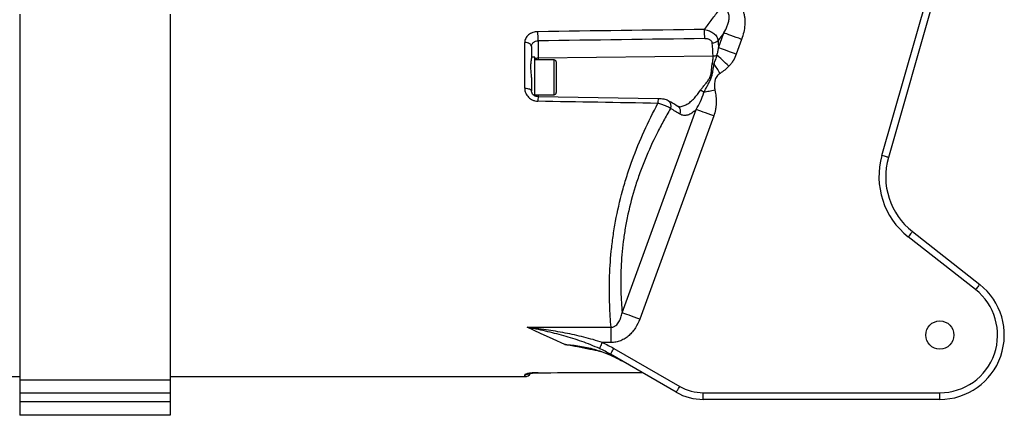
# Model space of a CAD drawing. Extents: x 245 to 831, y 2941 to 3404.
# Tile 2 of 9: x 465 to 831, y 3034 to 3182. Entities that reach past the tile are written whole.
import ezdxf

# ---------------------------------------------------------------- set-up
doc = ezdxf.new("R2010")
doc.units = 0
doc.header["$LTSCALE"] = 5
doc.layers.get('0').update_dxf_attribs({"linetype": 'CONTINUOUS'})

msp = doc.modelspace()

# ---------------------------------------------------------------- linework, layer by layer
at = {"color": 7, "linetype": 'CONTINUOUS'}
for p, q in [((785.65, 3131.14), (827.87, 3278.36)), ((830.27, 3277.67), (788.06, 3130.45)), ((724.85, 3171.27), (726.86, 3176.8)), ((733.41, 3174.41), (731.4, 3168.89)), ((657.66, 3173.85), (657.66, 3167.38)), ((656.4, 3167.78), (655.2, 3167.78)), ((663.6, 3166.78), (656.4, 3166.78)), ((722.8, 3168.19), (657.66, 3167.38)), ((657.66, 3167.38), (657.66, 3166.78)), ((656.4, 3153.78), (663.6, 3153.78)), ((702.31, 3152.29), (657.66, 3153.03)), ((657.66, 3153.03), (657.66, 3153.03)), ((702.31, 3152.29), (702.31, 3152.29)), ((688.93, 3072.59), (716.47, 3148.26)), ((723.03, 3145.88), (695.49, 3070.2)), ((820.49, 3081.19), (795.44, 3100.88)), ((796.98, 3102.84), (822.03, 3083.15)), ((653.56, 3067.19), (684.81, 3067.19)), ((684.81, 3061.48), (681.58, 3061.48)), ((709.12, 3042.96), (684.62, 3057.11)), ((685.87, 3059.27), (710.37, 3045.13)), ((657.63, 3050.2), (657.62, 3050.19)), ((657.62, 3050.2), (657.63, 3050.2)), ((657.63, 3050.2), (696.35, 3050.34)), ((428.4, 3048.78), (464.7, 3048.78)), ((520.7, 3047.49), (464.7, 3047.49)), ((520.7, 3048.78), (652.7, 3048.78)), ((464.7, 3042.59), (464.7, 3039.37)), ((520.7, 3042.59), (464.7, 3042.59)), ((520.7, 3042.59), (520.7, 3039.37)), ((719.12, 3042.78), (807.2, 3042.78)), ((520.7, 3039.37), (464.7, 3039.37)), ((807.2, 3040.28), (719.12, 3040.28)), ((520.7, 3034.37), (464.7, 3034.37))]:
    msp.add_line(p, q, dxfattribs=at)
at = {"color": 7, "linetype": 'CONTINUOUS', "flags": 128}
for points in [[(464.7, 3183.83), (464.7, 3179.9), (464.7, 3175.73), (464.7, 3171.33), (464.7, 3166.72), (464.7, 3161.93), (464.7, 3156.98), (464.7, 3151.89), (464.7, 3146.68), (464.7, 3141.38), (464.7, 3136.01), (464.7, 3130.59), (464.7, 3125.16), (464.7, 3119.73), (464.7, 3114.33), (464.7, 3108.99), (464.7, 3103.72), (464.7, 3098.56), (464.7, 3093.52), (464.7, 3088.63), (464.7, 3083.92), (464.7, 3079.39), (464.7, 3075.08), (464.7, 3071.01), (464.7, 3067.19), (464.7, 3063.63), (464.7, 3060.36), (464.7, 3057.4), (464.7, 3054.74), (464.7, 3052.41), (464.7, 3050.42), (464.7, 3048.78), (464.7, 3047.49)], [(520.7, 3183.83), (520.7, 3179.9), (520.7, 3175.73), (520.7, 3171.33), (520.7, 3166.72), (520.7, 3161.93), (520.7, 3156.98), (520.7, 3151.89), (520.7, 3146.68), (520.7, 3141.38), (520.7, 3136.01), (520.7, 3130.59), (520.7, 3125.16), (520.7, 3119.73), (520.7, 3114.33), (520.7, 3108.99), (520.7, 3103.72), (520.7, 3098.56), (520.7, 3093.52), (520.7, 3088.63), (520.7, 3083.92), (520.7, 3079.39), (520.7, 3075.08), (520.7, 3071.01), (520.7, 3067.19), (520.7, 3063.63), (520.7, 3060.36), (520.7, 3057.4), (520.7, 3054.74), (520.7, 3052.41), (520.7, 3050.42), (520.7, 3048.78), (520.7, 3047.49)], [(733.41, 3174.41), (732.37, 3174.79), (731.34, 3175.16), (730.36, 3175.52), (729.45, 3175.85), (728.63, 3176.15), (727.91, 3176.41), (727.32, 3176.63), (726.86, 3176.8)], [(652.7, 3156.2), (652.7, 3158.46), (652.7, 3160.69), (652.7, 3162.88), (652.7, 3165.03), (652.7, 3167.15), (652.7, 3169.22), (652.7, 3171.26), (652.7, 3173.24)], [(655.2, 3171.73), (655.15, 3172.02), (655.01, 3172.31), (654.78, 3172.57), (654.47, 3172.8), (654.09, 3172.99), (653.66, 3173.13), (653.19, 3173.21), (652.7, 3173.24)], [(655.2, 3171.73), (655.2, 3171.18), (655.2, 3170.63), (655.2, 3170.07), (655.2, 3169.52), (655.2, 3168.96), (655.2, 3168.39), (655.2, 3167.82), (655.2, 3167.25)], [(731.4, 3168.89), (730.36, 3169.27), (729.33, 3169.64), (728.35, 3170), (727.44, 3170.33), (726.62, 3170.63), (725.9, 3170.89), (725.31, 3171.11), (724.85, 3171.27)], [(656.4, 3160.28), (656.4, 3161.9), (656.4, 3163.43), (656.4, 3164.82), (656.4, 3166), (656.4, 3166.91), (656.4, 3167.51), (656.4, 3167.77), (656.4, 3167.78)], [(663.6, 3153.78), (663.6, 3153.82), (663.6, 3154.15), (663.6, 3154.82), (663.6, 3155.77), (663.6, 3156.98), (663.6, 3158.35), (663.6, 3159.84), (663.6, 3161.35), (663.6, 3162.8), (663.6, 3164.11), (663.6, 3165.22), (663.6, 3166.06), (663.6, 3166.59), (663.6, 3166.78), (663.6, 3166.78)], [(728.72, 3164.38), (728.07, 3164.99), (727.42, 3165.59), (726.8, 3166.18), (726.2, 3166.74), (725.64, 3167.26), (725.12, 3167.74), (724.66, 3168.18), (724.25, 3168.56)], [(664.4, 3165.98), (664.4, 3165.98), (664.4, 3165.8), (664.4, 3165.28), (664.4, 3164.43), (664.4, 3163.33), (664.4, 3162.04), (664.4, 3160.64), (664.4, 3159.21), (664.4, 3157.85), (664.4, 3156.65), (664.4, 3155.67), (664.4, 3154.98), (664.4, 3154.63), (664.4, 3154.58)], [(725.41, 3161.74), (725.12, 3162.21), (724.83, 3162.67), (724.54, 3163.12), (724.26, 3163.57), (723.98, 3164.01), (723.71, 3164.44), (723.45, 3164.85), (723.2, 3165.25)], [(655.2, 3160.21), (655.2, 3159.59), (655.2, 3158.98), (655.2, 3158.36), (655.2, 3157.74), (655.2, 3157.12), (655.2, 3156.49), (655.2, 3155.86), (655.2, 3155.23)], [(656.4, 3153.27), (656.4, 3153.66), (656.4, 3154.57), (656.4, 3155.74), (656.4, 3157.13), (656.4, 3158.67), (656.4, 3160.28)], [(652.7, 3156.2), (653.19, 3156.18), (653.66, 3156.12), (654.09, 3156.04), (654.47, 3155.92), (654.78, 3155.77), (655.01, 3155.6), (655.15, 3155.42), (655.2, 3155.23)], [(657.66, 3153.78), (657.66, 3153.73), (657.66, 3152.94)], [(723.46, 3155.5), (722.93, 3155.38), (722.39, 3155.27), (721.86, 3155.15), (721.35, 3155.04), (720.84, 3154.93), (720.34, 3154.82), (719.87, 3154.72), (719.41, 3154.62)], [(723.03, 3145.88), (721.98, 3146.26), (720.96, 3146.63), (719.98, 3146.99), (719.06, 3147.32), (718.24, 3147.62), (717.53, 3147.88), (716.93, 3148.1), (716.47, 3148.26)], [(788.06, 3130.45), (788.01, 3130.46), (787.87, 3130.5), (787.65, 3130.57), (787.35, 3130.65), (786.99, 3130.76), (786.57, 3130.88), (786.12, 3131), (785.65, 3131.14)], [(796.98, 3102.84), (796.95, 3102.8), (796.87, 3102.69), (796.72, 3102.51), (796.53, 3102.27), (796.3, 3101.97), (796.03, 3101.63), (795.74, 3101.26), (795.44, 3100.88)], [(822.03, 3083.15), (822, 3083.11), (821.92, 3083), (821.77, 3082.82), (821.58, 3082.58), (821.35, 3082.28), (821.08, 3081.94), (820.79, 3081.57), (820.49, 3081.19)], [(695.49, 3070.2), (694.44, 3070.58), (693.41, 3070.96), (692.43, 3071.31), (691.52, 3071.65), (690.7, 3071.95), (689.98, 3072.21), (689.39, 3072.42), (688.93, 3072.59)], [(667.66, 3060.73), (663.26, 3062.74), (658.56, 3064.9), (653.56, 3067.19)], [(684.81, 3061.48), (684.81, 3062.29), (684.81, 3063.09), (684.81, 3063.87), (684.81, 3064.63), (684.81, 3065.34), (684.81, 3066.02), (684.81, 3066.64), (684.81, 3067.19)], [(680.55, 3059.21), (680.59, 3059.29), (680.66, 3059.45), (680.76, 3059.67), (680.89, 3059.96), (681.04, 3060.29), (681.21, 3060.66), (681.39, 3061.06), (681.58, 3061.48)], [(684.62, 3057.11), (684.64, 3057.15), (684.71, 3057.27), (684.83, 3057.47), (684.99, 3057.74), (685.17, 3058.07), (685.39, 3058.45), (685.63, 3058.85), (685.87, 3059.27)], [(652.7, 3048.78), (652.7, 3048.82), (652.7, 3048.94), (652.7, 3049.14), (652.7, 3049.41)], [(657.62, 3050.19), (657.62, 3050.19), (657.61, 3050.24)], [(464.7, 3047.49), (464.7, 3047.24), (464.7, 3046.86), (464.7, 3046.36), (464.7, 3045.75), (464.7, 3045.04), (464.7, 3044.27), (464.7, 3043.44), (464.7, 3042.59)], [(520.7, 3047.49), (520.7, 3047.24), (520.7, 3046.86), (520.7, 3046.36), (520.7, 3045.75), (520.7, 3045.04), (520.7, 3044.27), (520.7, 3043.44), (520.7, 3042.59)], [(709.12, 3042.96), (709.15, 3043), (709.22, 3043.13), (709.33, 3043.33), (709.49, 3043.6), (709.68, 3043.92), (709.89, 3044.3), (710.13, 3044.71), (710.37, 3045.13)], [(719.12, 3040.28), (719.12, 3040.33), (719.12, 3040.47), (719.12, 3040.7), (719.12, 3041.02), (719.12, 3041.39), (719.12, 3041.83), (719.12, 3042.3), (719.12, 3042.78)], [(807.2, 3040.28), (807.2, 3040.33), (807.2, 3040.47), (807.2, 3040.7), (807.2, 3041.02), (807.2, 3041.39), (807.2, 3041.83), (807.2, 3042.3), (807.2, 3042.78)], [(464.7, 3039.37), (464.7, 3038.39), (464.7, 3037.45), (464.7, 3036.59), (464.7, 3035.83), (464.7, 3035.21), (464.7, 3034.75), (464.7, 3034.46), (464.7, 3034.37)], [(520.7, 3039.37), (520.7, 3038.39), (520.7, 3037.45), (520.7, 3036.59), (520.7, 3035.83), (520.7, 3035.21), (520.7, 3034.75), (520.7, 3034.46), (520.7, 3034.37)]]:
    msp.add_lwpolyline(points, dxfattribs=at)
at = {"color": 7, "linetype": 'CONTINUOUS'}
msp.add_circle((807.2, 3064.28), 5.25, dxfattribs=at)
for centre, radius, start, end in [((540.19, 3174.11), 179.49, 0.1777, 1.2757), ((475.17, 3173.22), 182.48, 0.1969, 1.2683), ((722.46, 3175.96), 2.9, 271.0294, 318.4979), ((657.67, 3164.12), 3.26, 90.2397, 112.9289), ((663.6, 3165.98), 0.8, 0, 90), ((722.73, 3171.45), 3.26, 271.265, 297.7467), ((723.21, 3170.52), 5.27, 262.302, 269.8755), ((713.65, 3150.84), 56.04, 177.756, 179.4832), ((663.6, 3154.58), 0.8, 270, 0), ((761.58, 3150.02), 59.31, 177.8075, 179.4629), ((715.64, 3149.95), 6, 51.1224, 65.8086), ((704.88, 3149.61), 2.29, 334.2246, 57.9049), ((708.43, 3147.54), 2.3, 334.5502, 55.1494), ((813.05, 3123.28), 28.5, 164, 231.8313), ((813.05, 3123.28), 26, 164, 231.8313), ((807.2, 3064.28), 24, 270, 51.8313), ((807.2, 3064.28), 21.5, 270, 51.8313), ((652.7, 3051.28), 2.5, 270, 328.2071), ((652.7, 3051.93), 2.51, 269.9838, 301.9057), ((719.12, 3060.28), 20, 240, 270), ((719.12, 3060.28), 17.5, 240, 270)]:
    msp.add_arc(centre, radius, start, end, dxfattribs=at)
for centre, major_axis, ratio, start_param, end_param in [((947.34, 3126.28), (4296.75, 54.81), 0.012752, 1.623652, 1.638114), ((947.38, 3124.52), (4296.75, 53.04), 0.012341, 1.623663, 1.638125), ((947.34, 3126.28), (4296.75, -74.86), 0.004667, 1.627946, 1.638358), ((947.34, 3126.28), (4296.75, 20.06), 0.017422, 4.644827, 4.653843)]:
    msp.add_ellipse(centre, major_axis=major_axis, ratio=ratio, start_param=start_param, end_param=end_param, dxfattribs=at)
for points, knots in [([(725.05, 3191.09), (725.52, 3191.09), (725.99, 3191.06), (726.92, 3190.95), (727.38, 3190.86), (728.74, 3190.49), (729.6, 3190.12), (731.18, 3189.1), (731.87, 3188.47), (732.6, 3187.56), (732.74, 3187.37), (733, 3186.98), (733.12, 3186.78), (733.47, 3186.18), (733.67, 3185.76), (734.01, 3184.89), (734.16, 3184.44), (734.39, 3183.53), (734.47, 3183.08), (734.59, 3182.16), (734.63, 3181.69), (734.65, 3180.76), (734.64, 3180.29), (734.55, 3178.89), (734.41, 3177.98), (734, 3176.18), (733.73, 3175.29), (733.41, 3174.41)], [0, 0, 0, 0, 0.0625, 0.0625, 0.125, 0.125, 0.25, 0.25, 0.375, 0.375, 0.40625, 0.40625, 0.4375, 0.4375, 0.5, 0.5, 0.5625, 0.5625, 0.625, 0.625, 0.6875, 0.6875, 0.75, 0.75, 0.875, 0.875, 1, 1, 1, 1]), ([(719.64, 3178.1), (720.57, 3179.39), (721.48, 3180.63), (723.29, 3183.06), (724.18, 3184.24), (725.05, 3185.37)], [0, 0, 0, 0, 0.5, 0.5, 1, 1, 1, 1]), ([(726.86, 3176.8), (727.32, 3177.64), (727.74, 3178.51), (728.25, 3179.86), (728.4, 3180.32), (728.65, 3181.27), (728.74, 3181.75), (728.81, 3182.48), (728.81, 3182.73), (728.79, 3183.22), (728.76, 3183.47), (728.64, 3183.96), (728.55, 3184.21), (728.37, 3184.54), (728.3, 3184.65), (728.14, 3184.85), (728.04, 3184.94), (727.75, 3185.19), (727.52, 3185.32), (727.04, 3185.49), (726.78, 3185.54), (726.28, 3185.57), (726.02, 3185.55), (725.53, 3185.49), (725.29, 3185.44), (725.05, 3185.37)], [0, 0, 0, 0, 0.25, 0.25, 0.375, 0.375, 0.5, 0.5, 0.5625, 0.5625, 0.625, 0.625, 0.6875, 0.6875, 0.71875, 0.71875, 0.75, 0.75, 0.8125, 0.8125, 0.875, 0.875, 0.9375, 0.9375, 1, 1, 1, 1]), ([(719.64, 3178.1), (719.95, 3178.05), (720.26, 3177.98), (720.87, 3177.8), (721.18, 3177.69), (721.76, 3177.44), (722.04, 3177.29), (722.57, 3176.98), (722.81, 3176.81), (723.27, 3176.44), (723.49, 3176.24), (723.86, 3175.83), (724.02, 3175.61), (724.3, 3175.18), (724.41, 3174.95), (724.57, 3174.49), (724.62, 3174.27), (724.64, 3174.04)], [0, 0, 0, 0, 0.125, 0.125, 0.25, 0.25, 0.375, 0.375, 0.5, 0.5, 0.625, 0.625, 0.75, 0.75, 0.875, 0.875, 1, 1, 1, 1]), ([(657.61, 3177.26), (657.28, 3177.26), (656.95, 3177.23), (656.3, 3177.12), (655.99, 3177.04), (655.54, 3176.88), (655.4, 3176.83), (655.11, 3176.7), (654.97, 3176.63), (654.57, 3176.41), (654.32, 3176.24), (653.88, 3175.87), (653.67, 3175.67), (653.33, 3175.24), (653.18, 3175.01), (652.94, 3174.53), (652.85, 3174.27), (652.73, 3173.77), (652.7, 3173.51), (652.7, 3173.24)], [0, 0, 0, 0, 0.125, 0.125, 0.25, 0.25, 0.3125, 0.3125, 0.375, 0.375, 0.5, 0.5, 0.625, 0.625, 0.75, 0.75, 0.875, 0.875, 1, 1, 1, 1]), ([(722.51, 3173.06), (722.5, 3173.18), (722.47, 3173.3), (722.38, 3173.52), (722.31, 3173.63), (722.14, 3173.84), (722.05, 3173.93), (721.82, 3174.11), (721.7, 3174.19), (721.43, 3174.33), (721.29, 3174.39), (720.99, 3174.49), (720.84, 3174.53), (720.36, 3174.64), (720.02, 3174.67), (719.68, 3174.66)], [0, 0, 0, 0, 0.125, 0.125, 0.25, 0.25, 0.375, 0.375, 0.5, 0.5, 0.625, 0.625, 0.75, 0.75, 1, 1, 1, 1]), ([(655.2, 3171.73), (655.2, 3171.87), (655.22, 3172.01), (655.28, 3172.28), (655.32, 3172.42), (655.44, 3172.68), (655.52, 3172.8), (655.69, 3173.03), (655.79, 3173.13), (656.02, 3173.33), (656.14, 3173.41), (656.41, 3173.57), (656.55, 3173.63), (657, 3173.79), (657.33, 3173.85), (657.66, 3173.85)], [0, 0, 0, 0, 0.125, 0.125, 0.25, 0.25, 0.375, 0.375, 0.5, 0.5, 0.625, 0.625, 0.75, 0.75, 1, 1, 1, 1]), ([(724.25, 3168.56), (724.41, 3169), (724.53, 3169.45), (724.72, 3170.36), (724.79, 3170.81), (724.85, 3171.27)], [0, 0, 0, 0, 0.5, 0.5, 1, 1, 1, 1]), ([(655.2, 3160.21), (655.2, 3160.56), (655.19, 3160.92), (655.14, 3161.63), (655.11, 3161.98), (655.06, 3162.66), (655.04, 3163), (655, 3163.66), (654.99, 3163.98), (654.99, 3164.59), (655, 3164.89), (655.04, 3165.45), (655.06, 3165.72), (655.14, 3166.47), (655.2, 3166.9), (655.2, 3167.25)], [0, 0, 0, 0, 0.125, 0.125, 0.25, 0.25, 0.375, 0.375, 0.5, 0.5, 0.625, 0.625, 0.75, 0.75, 1, 1, 1, 1]), ([(722.5, 3165.29), (722.56, 3165.56), (722.61, 3165.82), (722.69, 3166.33), (722.73, 3166.58), (722.8, 3167.3), (722.82, 3167.76), (722.8, 3168.19)], [0, 0, 0, 0, 0.25, 0.25, 0.5, 0.5, 1, 1, 1, 1]), ([(723.2, 3165.25), (723.4, 3165.83), (723.59, 3166.39), (723.94, 3167.49), (724.1, 3168.03), (724.25, 3168.56)], [0, 0, 0, 0, 0.5, 0.5, 1, 1, 1, 1]), ([(731.4, 3168.89), (731.1, 3168.05), (730.73, 3167.26), (730.07, 3166.13), (729.83, 3165.76), (729.3, 3165.05), (729.02, 3164.71), (728.72, 3164.38)], [0, 0, 0, 0, 0.5, 0.5, 0.75, 0.75, 1, 1, 1, 1]), ([(718.1, 3155.42), (718.35, 3155.79), (718.62, 3156.15), (719.19, 3156.87), (719.48, 3157.23), (720.07, 3157.96), (720.37, 3158.33), (720.95, 3159.08), (721.22, 3159.47), (721.58, 3160.09), (721.68, 3160.31), (721.86, 3160.76), (721.93, 3160.99), (722.1, 3161.68), (722.15, 3162.15), (722.23, 3163.08), (722.26, 3163.54), (722.35, 3164.43), (722.41, 3164.87), (722.5, 3165.29)], [0, 0, 0, 0, 0.125, 0.125, 0.25, 0.25, 0.375, 0.375, 0.5, 0.5, 0.5625, 0.5625, 0.625, 0.625, 0.75, 0.75, 0.875, 0.875, 1, 1, 1, 1]), ([(719.41, 3154.62), (719.61, 3155.03), (719.82, 3155.44), (720.24, 3156.27), (720.46, 3156.69), (720.91, 3157.54), (721.13, 3157.96), (721.57, 3158.83), (721.78, 3159.26), (722.15, 3160.16), (722.31, 3160.61), (722.55, 3161.55), (722.64, 3162.04), (722.87, 3163.46), (722.99, 3164.38), (723.2, 3165.25)], [0, 0, 0, 0, 0.125, 0.125, 0.25, 0.25, 0.375, 0.375, 0.5, 0.5, 0.625, 0.625, 0.75, 0.75, 1, 1, 1, 1]), ([(728.72, 3164.38), (728.23, 3163.86), (727.71, 3163.39), (726.6, 3162.52), (726.01, 3162.12), (725.41, 3161.74)], [0, 0, 0, 0, 0.5, 0.5, 1, 1, 1, 1]), ([(725.41, 3161.74), (725.17, 3161.58), (724.94, 3161.4), (724.51, 3161.01), (724.31, 3160.79), (723.97, 3160.32), (723.83, 3160.07), (723.66, 3159.67), (723.61, 3159.53), (723.53, 3159.25), (723.5, 3159.11), (723.41, 3158.68), (723.38, 3158.39), (723.33, 3157.82), (723.32, 3157.52), (723.32, 3156.94), (723.33, 3156.65), (723.36, 3156.22), (723.37, 3156.07), (723.41, 3155.79), (723.43, 3155.64), (723.46, 3155.5)], [0, 0, 0, 0, 0.125, 0.125, 0.25, 0.25, 0.375, 0.375, 0.4375, 0.4375, 0.5, 0.5, 0.625, 0.625, 0.75, 0.75, 0.875, 0.875, 0.9375, 0.9375, 1, 1, 1, 1]), ([(652.7, 3156.2), (652.7, 3155.89), (652.73, 3155.59), (652.85, 3154.98), (652.94, 3154.68), (653.18, 3154.11), (653.33, 3153.84), (653.68, 3153.31), (653.88, 3153.06), (654.33, 3152.61), (654.58, 3152.4), (655.11, 3152.04), (655.4, 3151.88), (655.85, 3151.69), (656, 3151.63), (656.32, 3151.53), (656.47, 3151.49), (656.95, 3151.39), (657.28, 3151.35), (657.61, 3151.34)], [0, 0, 0, 0, 0.125, 0.125, 0.25, 0.25, 0.375, 0.375, 0.5, 0.5, 0.625, 0.625, 0.75, 0.75, 0.8125, 0.8125, 0.875, 0.875, 1, 1, 1, 1]), ([(657.66, 3153.05), (657.4, 3153.07), (656.86, 3153.11), (656.13, 3153.48), (655.57, 3154.04), (655.24, 3154.66), (655.23, 3155.06), (655.22, 3155.24)], [0, 0, 0, 0, 0.182114, 0.388235, 0.598125, 0.815098, 1, 1, 1, 1]), ([(706.1, 3151.55), (706.09, 3151.55), (705.89, 3151.7), (705.37, 3151.86), (704.53, 3152.1), (703.46, 3152.25), (702.69, 3152.28), (702.31, 3152.29)], [0, 0, 0, 0, 0.010012, 0.195689, 0.453411, 0.732256, 1, 1, 1, 1]), ([(710.09, 3149.37), (710.16, 3149.35), (710.64, 3149.24), (711.65, 3149.56), (713.04, 3150.16), (714.45, 3151.18), (716.16, 3152.78), (717.35, 3154.4), (718.1, 3155.42)], [0, 0, 0, 0, 0.026546, 0.200288, 0.374089, 0.542533, 0.710969, 1, 1, 1, 1]), ([(716.47, 3148.26), (717.1, 3149.2), (717.62, 3150.21), (718.57, 3152.34), (719, 3153.45), (719.41, 3154.62)], [0, 0, 0, 0, 0.5, 0.5, 1, 1, 1, 1]), ([(723.46, 3155.5), (723.64, 3154.7), (723.77, 3153.9), (723.94, 3152.29), (723.97, 3151.48), (723.93, 3150.27), (723.9, 3149.87), (723.81, 3149.05), (723.75, 3148.65), (723.53, 3147.44), (723.31, 3146.65), (723.03, 3145.88)], [0, 0, 0, 0, 0.25, 0.25, 0.5, 0.5, 0.625, 0.625, 0.75, 0.75, 1, 1, 1, 1]), ([(684.81, 3067.19), (684.6, 3069.76), (684.42, 3072.54), (684.26, 3077.01), (684.22, 3078.56), (684.21, 3080.95), (684.21, 3081.77), (684.23, 3083.42), (684.24, 3084.25), (684.35, 3088.44), (684.56, 3091.92), (685.1, 3097.32), (685.32, 3099.15), (685.71, 3101.93), (685.85, 3102.87), (686.16, 3104.75), (686.32, 3105.7), (687.19, 3110.44), (688.06, 3114.23), (689.61, 3119.89), (690.17, 3121.78), (691.07, 3124.6), (691.38, 3125.54), (692.02, 3127.42), (692.35, 3128.37), (694.06, 3133.05), (695.56, 3136.68), (698.76, 3143.77), (700.47, 3147.21), (702.27, 3150.58)], [0, 0, 0, 0, 0.125, 0.125, 0.1875, 0.1875, 0.21875, 0.21875, 0.25, 0.25, 0.375, 0.375, 0.4375, 0.4375, 0.46875, 0.46875, 0.5, 0.5, 0.625, 0.625, 0.6875, 0.6875, 0.71875, 0.71875, 0.75, 0.75, 0.875, 0.875, 1, 1, 1, 1]), ([(706.95, 3148.61), (706.07, 3147.12), (705.21, 3145.6), (703.54, 3142.54), (702.72, 3140.98), (700.34, 3136.26), (698.86, 3133.03), (696.8, 3128.03), (696.15, 3126.33), (694.92, 3122.93), (694.34, 3121.23), (692.74, 3116.12), (691.84, 3112.71), (690.91, 3108.42), (690.74, 3107.56), (690.4, 3105.84), (690.25, 3104.98), (689.81, 3102.41), (689.57, 3100.73), (688.95, 3095.76), (688.69, 3092.55), (688.49, 3087.9), (688.46, 3086.38), (688.44, 3084.14), (688.44, 3083.39), (688.46, 3081.93), (688.47, 3081.22), (688.57, 3077.69), (688.72, 3075.05), (688.93, 3072.59)], [0, 0, 0, 0, 0.0625, 0.0625, 0.125, 0.125, 0.25, 0.25, 0.3125, 0.3125, 0.375, 0.375, 0.5, 0.5, 0.53125, 0.53125, 0.5625, 0.5625, 0.625, 0.625, 0.75, 0.75, 0.8125, 0.8125, 0.84375, 0.84375, 0.875, 0.875, 1, 1, 1, 1]), ([(706.95, 3148.61), (706.75, 3148.79), (706.49, 3148.98), (706, 3149.25), (705.83, 3149.35), (705.46, 3149.53), (705.26, 3149.61), (704.85, 3149.79), (704.63, 3149.87), (704.18, 3150.03), (703.95, 3150.11), (703.25, 3150.33), (702.76, 3150.47), (702.27, 3150.58)], [0, 0, 0, 0, 0.25, 0.25, 0.375, 0.375, 0.5, 0.5, 0.625, 0.625, 0.75, 0.75, 1, 1, 1, 1]), ([(709.74, 3149.42), (708.87, 3149.97), (707.72, 3150.69), (706.38, 3151.38), (706.06, 3151.55)], [0, 0, 0, 0, 0.759641, 1, 1, 1, 1]), ([(710.08, 3149.33), (710.04, 3149.33), (709.91, 3149.33), (709.81, 3149.4), (709.74, 3149.44)], [0, 0, 0, 0, 0.373677, 1, 1, 1, 1]), ([(716.47, 3148.26), (716.21, 3148.01), (715.95, 3147.77), (715.42, 3147.33), (715.15, 3147.14), (714.37, 3146.62), (713.85, 3146.37), (713.09, 3146.15), (712.84, 3146.1), (712.35, 3146.04), (712.1, 3146.04), (711.39, 3146.12), (710.94, 3146.28), (710.51, 3146.55)], [0, 0, 0, 0, 0.125, 0.125, 0.25, 0.25, 0.5, 0.5, 0.625, 0.625, 0.75, 0.75, 1, 1, 1, 1]), ([(684.81, 3067.19), (684.98, 3067.19), (685.14, 3067.19), (685.45, 3067.24), (685.61, 3067.28), (685.92, 3067.39), (686.06, 3067.45), (686.34, 3067.61), (686.47, 3067.7), (686.84, 3067.98), (687.06, 3068.21), (687.45, 3068.69), (687.62, 3068.94), (688.08, 3069.73), (688.31, 3070.29), (688.68, 3071.43), (688.82, 3072), (688.93, 3072.59)], [0, 0, 0, 0, 0.0625, 0.0625, 0.125, 0.125, 0.1875, 0.1875, 0.25, 0.25, 0.375, 0.375, 0.5, 0.5, 0.75, 0.75, 1, 1, 1, 1]), ([(695.49, 3070.2), (695.07, 3069.05), (694.54, 3067.94), (693.55, 3066.39), (693.18, 3065.89), (692.39, 3064.96), (691.97, 3064.52), (691.28, 3063.91), (691.04, 3063.71), (690.55, 3063.34), (690.29, 3063.17), (689.52, 3062.68), (688.97, 3062.4), (688.12, 3062.06), (687.82, 3061.96), (687.24, 3061.78), (686.94, 3061.71), (686.04, 3061.54), (685.43, 3061.48), (684.81, 3061.48)], [0, 0, 0, 0, 0.25, 0.25, 0.375, 0.375, 0.5, 0.5, 0.5625, 0.5625, 0.625, 0.625, 0.75, 0.75, 0.8125, 0.8125, 0.875, 0.875, 1, 1, 1, 1]), ([(680.55, 3059.21), (679.46, 3059.71), (678.36, 3060.18), (676.16, 3061.06), (675.05, 3061.47), (671.72, 3062.64), (669.47, 3063.34), (664.96, 3064.61), (662.69, 3065.19), (659.28, 3065.99), (658.13, 3066.25), (656.42, 3066.61), (655.85, 3066.73), (654.71, 3066.97), (654.13, 3067.08), (653.56, 3067.19)], [0, 0, 0, 0, 0.125, 0.125, 0.25, 0.25, 0.5, 0.5, 0.75, 0.75, 0.875, 0.875, 0.9375, 0.9375, 1, 1, 1, 1]), ([(681.58, 3061.48), (680.43, 3061.86), (679.29, 3062.22), (676.99, 3062.88), (675.83, 3063.19), (672.36, 3064.06), (670.03, 3064.57), (665.35, 3065.47), (662.99, 3065.87), (659.46, 3066.41), (658.28, 3066.58), (656.51, 3066.82), (655.92, 3066.9), (654.74, 3067.05), (654.15, 3067.12), (653.56, 3067.19)], [0, 0, 0, 0, 0.125, 0.125, 0.25, 0.25, 0.5, 0.5, 0.75, 0.75, 0.875, 0.875, 0.9375, 0.9375, 1, 1, 1, 1]), ([(680.96, 3058.14), (679.63, 3058.39), (676.76, 3058.93), (672.47, 3059.81), (669.37, 3060.41), (667.79, 3060.7), (667.67, 3060.72), (667.66, 3060.73)], [0, 0, 0, 0, 0.301125, 0.64885, 0.97319, 0.99711, 1, 1, 1, 1]), ([(667.66, 3060.73), (669.51, 3060.66), (671.35, 3060.47), (675, 3059.87), (676.82, 3059.47), (680.37, 3058.46), (682.12, 3057.85), (684.69, 3056.79), (685.53, 3056.4), (687.19, 3055.59), (688.01, 3055.15), (688.82, 3054.69)], [0, 0, 0, 0, 0.25, 0.25, 0.5, 0.5, 0.75, 0.75, 0.875, 0.875, 1, 1, 1, 1]), ([(667.66, 3060.73), (667.67, 3060.72), (667.81, 3060.71), (668.11, 3060.68), (669.77, 3060.52), (672.47, 3060.17), (674.95, 3059.66), (676.09, 3059.43)], [0, 0, 0, 0, 0.004925, 0.046558, 0.108078, 0.590051, 1, 1, 1, 1]), ([(676.1, 3059.46), (676.24, 3059.44), (677.59, 3059.2), (680.14, 3058.46), (683.68, 3057.23), (686.42, 3056.04), (687.89, 3055.18), (688.29, 3054.95)], [0, 0, 0, 0, 0.034295, 0.315413, 0.608397, 0.894136, 1, 1, 1, 1]), ([(657.61, 3050.24), (657.28, 3050.24), (656.95, 3050.23), (656.3, 3050.2), (655.99, 3050.18), (655.54, 3050.15), (655.4, 3050.13), (655.11, 3050.1), (654.97, 3050.08), (654.57, 3050.03), (654.32, 3049.99), (653.88, 3049.91), (653.67, 3049.86), (653.33, 3049.77), (653.18, 3049.73), (652.94, 3049.63), (652.85, 3049.59), (652.73, 3049.5), (652.7, 3049.45), (652.7, 3049.41)], [0, 0, 0, 0, 0.125, 0.125, 0.25, 0.25, 0.3125, 0.3125, 0.375, 0.375, 0.5, 0.5, 0.625, 0.625, 0.75, 0.75, 0.875, 0.875, 1, 1, 1, 1]), ([(653.95, 3049.81), (653.96, 3049.82), (654, 3049.83), (654.29, 3049.91), (654.83, 3050.01), (655.64, 3050.11), (656.61, 3050.18), (657.3, 3050.19), (657.62, 3050.19)], [0, 0, 0, 0, 0.096856, 0.234598, 0.410944, 0.60501, 0.815954, 1, 1, 1, 1])]:
    msp.add_open_spline(points, degree=3, knots=knots, dxfattribs=at)
for points in [[(726.86, 3176.8), (726.13, 3175.9), (725.39, 3174.98), (724.64, 3174.04)], [(724.64, 3174.04), (724.72, 3173.12), (724.79, 3172.2), (724.85, 3171.27)], [(722.8, 3168.19), (722.75, 3169.81), (722.65, 3171.44), (722.51, 3173.06)], [(710.51, 3146.55), (709.41, 3147.24), (708.22, 3147.93), (706.95, 3148.61)], [(681.58, 3061.48), (683.04, 3060.81), (684.47, 3060.08), (685.87, 3059.27)], [(684.62, 3057.11), (683.3, 3057.87), (681.94, 3058.57), (680.55, 3059.21)]]:
    msp.add_open_spline(points, degree=3, dxfattribs=at)

doc.saveas('drawing.dxf')
